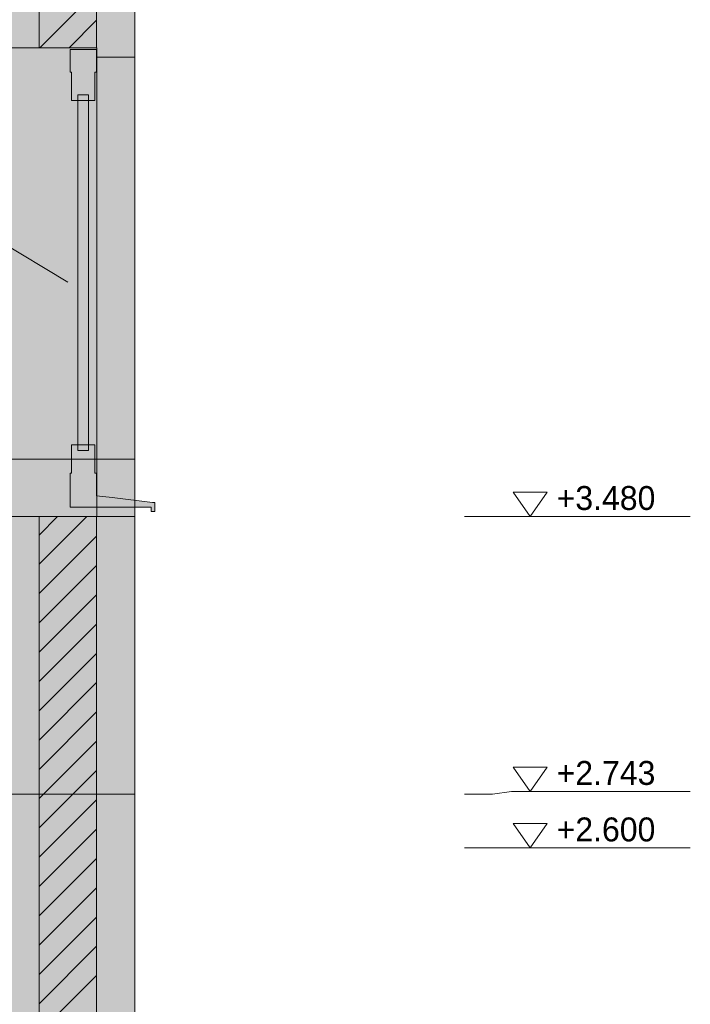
# Model space of a CAD drawing. Header units: millimetres. Extents: x 17 to 413, y 4 to 292.
# Tile 13 of 20: x 237 to 272, y 130 to 182. Entities that reach past the tile are written whole.
import ezdxf

# ---------------------------------------------------------------- set-up
doc = ezdxf.new("R2010")
doc.units = ezdxf.units.MM
for name, color, linetype in [('FILL-C_BDBDBF', 7, 'Continuous'), ('FILL-EPS', 7, 'Continuous'), ('FILL-INK', 7, 'Continuous'), ('FILL-TIMBER', 7, 'Continuous'), ('FILL-WHITE', 7, 'Continuous'), ('LINE-CORE', 7, 'Continuous'), ('LINE-INK', 7, 'Continuous'), ('LINE-STEEL_GREY', 7, 'Continuous'), ('TEXT-INK', 7, 'Continuous')]:
    doc.layers.add(name, color=color, linetype=linetype)

msp = doc.modelspace()

# ---------------------------------------------------------------- hatches: boundary and pattern name
at = {"layer": 'FILL-C_BDBDBF', "true_color": 0xbdbdbf}
h = msp.add_hatch(color=256, dxfattribs=at)
h.dxf.hatch_style = 1
h.paths.add_polyline_path([(240.795, 186.724), (240.795, 180.638), (239.356, 180.638), (237.747, 180.638), (237.747, 186.724), (240.207, 186.724)])
h = msp.add_hatch(color=256, dxfattribs=at)
h.dxf.hatch_style = 1
h.paths.add_polyline_path([(240.795, 155.744), (240.795, 128.822), (238.002, 128.822), (237.747, 128.822), (237.747, 155.744), (237.79, 155.744)])
at = {"layer": 'FILL-EPS', "true_color": 0xccffff}
h = msp.add_hatch(color=256, dxfattribs=at)
h.dxf.hatch_style = 1
h.paths.add_polyline_path([(237.747, 186.724), (237.747, 180.638), (235.715, 180.638), (235.715, 181.335), (235.715, 182.217), (235.715, 182.622), (235.715, 186.724)])
h = msp.add_hatch(color=256, dxfattribs=at)
h.dxf.hatch_style = 1
h.paths.add_polyline_path([(242.827, 184.128), (242.827, 183.886), (242.827, 183.312), (242.827, 182.686), (242.827, 180.643), (242.827, 180.138), (242.268, 180.138), (240.816, 180.138), (240.816, 180.493), (240.816, 180.638), (240.795, 180.638), (240.795, 186.724), (242.827, 186.724)])
h = msp.add_hatch(color=256, dxfattribs=at)
h.dxf.hatch_style = 1
h.paths.add_polyline_path([(235.715, 131.623), (235.715, 132.727), (235.715, 133.131), (235.715, 141.004), (235.715, 148), (235.715, 148.62), (235.715, 155.744), (237.175, 155.744), (237.203, 155.744), (237.747, 155.744), (237.747, 128.822), (235.715, 128.822), (235.715, 129.575), (235.715, 130.26)])
h = msp.add_hatch(color=256, dxfattribs=at)
h.dxf.hatch_style = 1
h.paths.add_polyline_path([(242.827, 155.744), (242.827, 154.096), (242.827, 153.023), (242.827, 141.004), (242.827, 136.212), (242.827, 135.989), (242.827, 135.291), (242.827, 134.498), (242.827, 134.04), (242.827, 132.983), (242.827, 129.811), (242.827, 128.322), (241.713, 128.322), (240.816, 128.322), (240.816, 128.54), (240.816, 128.822), (240.795, 128.822), (240.795, 155.744), (241.375, 155.744)])
at = {"layer": 'FILL-INK', "true_color": 0x1a1a1f}
h = msp.add_hatch(color=256, dxfattribs=at)
h.dxf.hatch_style = 1
h.paths.add_polyline_path([(239.271, 168.186), (237.875, 168.581), (238.266, 169.232)])
at = {"layer": 'FILL-TIMBER', "true_color": 0xedd6a8}
h = msp.add_hatch(color=256, dxfattribs=at)
h.dxf.hatch_style = 1
h.paths.add_polyline_path([(239.471, 177.838), (239.471, 178.49), (239.471, 179.338), (239.391, 179.338), (239.391, 180.197), (239.391, 180.538), (239.789, 180.538), (240.791, 180.538), (240.791, 179.68), (240.791, 179.338), (240.711, 179.338), (240.711, 178.687), (240.711, 177.838), (240.371, 177.838), (240.371, 178.138), (240.138, 178.138), (239.811, 178.138), (239.811, 177.838)])
h = msp.add_hatch(color=256, dxfattribs=at)
h.dxf.hatch_style = 1
h.paths.add_polyline_path([(240.173, 159.544), (239.811, 159.544), (239.811, 167.105), (239.811, 177.838), (240.009, 177.838), (240.371, 177.838), (240.371, 170.278), (240.371, 159.544)])
h = msp.add_hatch(color=256, dxfattribs=at)
h.dxf.hatch_style = 1
h.paths.add_polyline_path([(239.471, 158.696), (239.471, 159.544), (239.811, 159.544), (239.811, 159.244), (240.044, 159.244), (240.371, 159.244), (240.371, 159.544), (240.711, 159.544), (240.711, 158.893), (240.711, 158.044), (240.791, 158.044), (240.791, 157.186), (240.791, 156.844), (241.619, 156.744), (243.771, 156.484), (243.804, 156.484), (243.891, 156.484), (243.891, 156.138), (243.891, 156.004), (243.835, 156.004), (243.691, 156.004), (243.691, 156.178), (243.691, 156.244), (242.496, 156.244), (239.391, 156.244), (239.391, 156.678), (239.391, 156.844), (239.391, 157.703), (239.391, 158.044), (239.471, 158.044)])
at = {"layer": 'FILL-WHITE', "true_color": 0xffffff}
h = msp.add_hatch(color=256, dxfattribs=at)
h.dxf.hatch_style = 1
h.paths.add_polyline_path([(235.71, 191.904), (242.827, 186.921), (242.827, 141.004), (235.71, 141.004)])
h = msp.add_hatch(color=256, dxfattribs=at)
h.dxf.hatch_style = 1
h.paths.add_polyline_path([(235.71, 140.996), (235.71, 141.004), (235.71, 186.724), (235.715, 186.724), (235.715, 186.724), (242.827, 186.724), (242.827, 186.724), (242.827, 141.004), (242.827, 141.004), (242.827, 141.004), (242.827, 141.004), (235.71, 141.004), (235.71, 140.996)])
h = msp.add_hatch(color=256, dxfattribs=at)
h.dxf.hatch_style = 1
h.paths.add_polyline_path([(235.715, 141.004), (235.715, 186.724), (242.827, 186.724), (242.827, 186.724), (242.827, 141.004), (235.715, 141.004)])
h = msp.add_hatch(color=256, dxfattribs=at)
h.dxf.hatch_style = 1
h.paths.add_polyline_path([(240.816, 180.638), (240.816, 158.792), (240.816, 158.792), (235.715, 158.792), (235.715, 180.638)])
h = msp.add_hatch(color=256, dxfattribs=at)
h.dxf.hatch_style = 1
h.paths.add_polyline_path([(235.715, 158.792), (235.715, 180.638), (240.816, 180.638), (240.816, 158.792), (235.715, 158.792)])
h = msp.add_hatch(color=256, dxfattribs=at)
h.dxf.hatch_style = 1
h.paths.add_polyline_path([(235.715, 180.638), (235.715, 180.638), (240.816, 180.638), (240.816, 155.744), (240.816, 155.744), (235.715, 155.744), (235.715, 180.638), (235.715, 180.638)])
h = msp.add_hatch(color=256, dxfattribs=at)
h.dxf.hatch_style = 1
h.paths.add_polyline_path([(242.827, 180.138), (242.827, 158.792), (242.827, 158.792), (240.816, 158.792), (240.816, 180.138), (240.816, 180.138)])
h = msp.add_hatch(color=256, dxfattribs=at)
h.dxf.hatch_style = 1
h.paths.add_polyline_path([(240.816, 158.792), (240.816, 180.138), (242.827, 180.138), (242.827, 180.138), (242.827, 158.792), (240.816, 158.792)])
h = msp.add_hatch(color=256, dxfattribs=at)
h.dxf.hatch_style = 1
h.paths.add_polyline_path([(242.827, 180.138), (242.827, 155.744), (240.816, 155.744), (240.816, 180.138)])
h = msp.add_hatch(color=256, dxfattribs=at)
h.dxf.hatch_style = 1
h.paths.add_polyline_path([(235.715, 141.004), (242.827, 141.004), (242.827, 86.14), (242.827, 86.14), (242.827, 86.14), (235.715, 86.14), (235.715, 86.14), (235.715, 86.14), (235.71, 86.14), (235.71, 141.004), (235.71, 141.004), (235.71, 141.004), (235.71, 141.036), (235.711, 141.036), (235.711, 141.036)])
h = msp.add_hatch(color=256, dxfattribs=at)
h.dxf.hatch_style = 1
h.paths.add_polyline_path([(235.71, 86.14), (235.71, 86.14), (235.71, 141.004), (242.827, 141.004), (242.827, 141.004), (242.827, 141.004), (242.827, 141.004), (242.827, 86.14), (235.71, 86.14), (235.71, 86.14)])
h = msp.add_hatch(color=256, dxfattribs=at)
h.dxf.hatch_style = 1
h.paths.add_polyline_path([(235.715, 86.14), (235.715, 141.004), (242.827, 141.004), (242.827, 141.004), (242.827, 86.14), (235.715, 86.14)])

# ---------------------------------------------------------------- linework, layer by layer
at = {"layer": 'LINE-CORE', "lineweight": 5}
for points in [[(235.71, 191.904), (242.827, 186.921), (242.827, 141.004), (235.71, 141.004)], [(235.71, 140.996), (235.71, 141.004), (235.71, 186.724), (235.715, 186.724), (235.715, 186.724), (242.827, 186.724), (242.827, 186.724), (242.827, 141.004), (242.827, 141.004), (242.827, 141.004), (242.827, 141.004), (235.71, 141.004), (235.71, 140.996)], [(235.715, 141.004), (235.715, 186.724), (242.827, 186.724), (242.827, 186.724), (242.827, 141.004), (235.715, 141.004)], [(240.816, 180.638), (240.816, 158.792), (240.816, 158.792), (235.715, 158.792), (235.715, 180.638)], [(235.715, 158.792), (235.715, 180.638), (240.816, 180.638), (240.816, 158.792), (235.715, 158.792)], [(235.715, 180.638), (235.715, 180.638), (240.816, 180.638), (240.816, 155.744), (240.816, 155.744), (235.715, 155.744), (235.715, 180.638), (235.715, 180.638)], [(242.827, 180.138), (242.827, 158.792), (242.827, 158.792), (240.816, 158.792), (240.816, 180.138), (240.816, 180.138)], [(240.816, 158.792), (240.816, 180.138), (242.827, 180.138), (242.827, 180.138), (242.827, 158.792), (240.816, 158.792)], [(242.827, 180.138), (242.827, 155.744), (240.816, 155.744), (240.816, 180.138)], [(235.715, 141.004), (242.827, 141.004), (242.827, 86.14), (242.827, 86.14), (242.827, 86.14), (235.715, 86.14), (235.715, 86.14), (235.715, 86.14), (235.71, 86.14), (235.71, 141.004), (235.71, 141.004), (235.71, 141.004), (235.71, 141.036), (235.711, 141.036), (235.711, 141.036)], [(235.71, 86.14), (235.71, 86.14), (235.71, 141.004), (242.827, 141.004), (242.827, 141.004), (242.827, 141.004), (242.827, 141.004), (242.827, 86.14), (235.71, 86.14), (235.71, 86.14)], [(235.715, 86.14), (235.715, 141.004), (242.827, 141.004), (242.827, 141.004), (242.827, 86.14), (235.715, 86.14)]]:
    msp.add_lwpolyline(points, close=True, dxfattribs=at)
at = {"layer": 'LINE-INK', "lineweight": 5}
for p, q in [((239.271, 168.186), (229.271, 174.186)), ((260.327, 155.74), (261.827, 155.74)), ((261.827, 155.74), (262.827, 155.74)), ((262.827, 155.74), (272.324, 155.74)), ((260.327, 141), (261.827, 141)), ((261.827, 141), (262.827, 141.14)), ((262.827, 141.14), (272.324, 141.14)), ((260.327, 138.14), (261.827, 138.14)), ((261.827, 138.14), (262.827, 138.14)), ((262.827, 138.14), (272.324, 138.14))]:
    msp.add_line(p, q, dxfattribs=at)
for points in [[(237.747, 186.724), (237.747, 180.638), (235.715, 180.638), (235.715, 181.335), (235.715, 182.217), (235.715, 182.622), (235.715, 186.724)], [(242.827, 180.643), (242.827, 180.138), (242.268, 180.138), (240.816, 180.138), (240.816, 180.493), (240.816, 180.638), (240.795, 180.638), (239.356, 180.638), (237.747, 180.638), (235.715, 180.638), (235.715, 181.335), (235.715, 182.217), (235.715, 182.622), (235.715, 186.724), (237.747, 186.724), (240.207, 186.724), (240.795, 186.724), (242.827, 186.724), (242.827, 184.128), (242.827, 183.886), (242.827, 183.312), (242.827, 182.686)], [(240.795, 186.724), (240.795, 180.638), (239.356, 180.638), (237.747, 180.638), (237.747, 186.724), (240.207, 186.724)], [(242.827, 184.128), (242.827, 183.886), (242.827, 183.312), (242.827, 182.686), (242.827, 180.643), (242.827, 180.138), (242.268, 180.138), (240.816, 180.138), (240.816, 180.493), (240.816, 180.638), (240.795, 180.638), (240.795, 186.724), (242.827, 186.724)], [(239.471, 177.838), (239.471, 178.49), (239.471, 179.338), (239.391, 179.338), (239.391, 180.197), (239.391, 180.538), (239.789, 180.538), (240.791, 180.538), (240.791, 179.68), (240.791, 179.338), (240.711, 179.338), (240.711, 178.687), (240.711, 177.838), (240.371, 177.838), (240.371, 178.138), (240.138, 178.138), (239.811, 178.138), (239.811, 177.838)], [(240.173, 159.544), (239.811, 159.544), (239.811, 167.105), (239.811, 177.838), (240.009, 177.838), (240.371, 177.838), (240.371, 170.278), (240.371, 159.544)], [(239.471, 158.696), (239.471, 159.544), (239.811, 159.544), (239.811, 159.244), (240.044, 159.244), (240.371, 159.244), (240.371, 159.544), (240.711, 159.544), (240.711, 158.893), (240.711, 158.044), (240.791, 158.044), (240.791, 157.186), (240.791, 156.844), (241.619, 156.744), (243.771, 156.484), (243.804, 156.484), (243.891, 156.484), (243.891, 156.138), (243.891, 156.004), (243.835, 156.004), (243.691, 156.004), (243.691, 156.178), (243.691, 156.244), (242.496, 156.244), (239.391, 156.244), (239.391, 156.678), (239.391, 156.844), (239.391, 157.703), (239.391, 158.044), (239.471, 158.044)], [(263.827, 155.74), (262.927, 157.04), (264.727, 157.04)], [(235.715, 131.623), (235.715, 132.727), (235.715, 133.131), (235.715, 141.004), (235.715, 148), (235.715, 148.62), (235.715, 155.744), (237.175, 155.744), (237.203, 155.744), (237.747, 155.744), (237.747, 128.822), (235.715, 128.822), (235.715, 129.575), (235.715, 130.26)], [(240.795, 155.744), (240.795, 128.822), (238.002, 128.822), (237.747, 128.822), (237.747, 155.744), (237.79, 155.744)], [(242.827, 155.744), (242.827, 154.096), (242.827, 153.023), (242.827, 141.004), (242.827, 136.212), (242.827, 135.989), (242.827, 135.291), (242.827, 134.498), (242.827, 134.04), (242.827, 132.983), (242.827, 129.811), (242.827, 128.322), (241.713, 128.322), (240.816, 128.322), (240.816, 128.54), (240.816, 128.822), (240.795, 128.822), (240.795, 155.744), (241.375, 155.744)], [(263.827, 141.14), (262.927, 142.44), (264.727, 142.44)], [(263.827, 138.14), (262.927, 139.44), (264.727, 139.44)]]:
    msp.add_lwpolyline(points, close=True, dxfattribs=at)
msp.add_lwpolyline([(235.715, 155.744), (237.175, 155.744), (237.203, 155.744), (237.747, 155.744), (237.79, 155.744), (240.795, 155.744), (241.375, 155.744), (242.827, 155.744), (242.827, 154.096), (242.827, 153.023), (242.827, 141.004), (242.827, 136.212), (242.827, 135.989), (242.827, 135.291), (242.827, 134.498), (242.827, 134.04), (242.827, 132.983), (242.827, 129.811)], dxfattribs=at)
at = {"layer": 'LINE-STEEL_GREY', "lineweight": 5}
for p, q in [((237.784, 180.638), (240.795, 183.65)), ((239.339, 180.638), (240.795, 182.094)), ((237.747, 153.204), (240.287, 155.744)), ((237.747, 154.76), (238.731, 155.744)), ((237.747, 151.649), (240.795, 154.697)), ((237.747, 150.093), (240.795, 153.141)), ((237.747, 148.538), (240.795, 151.586)), ((237.747, 146.982), (240.795, 150.03)), ((237.747, 145.426), (240.795, 148.474)), ((237.747, 143.871), (240.795, 146.919)), ((237.747, 142.315), (240.795, 145.363)), ((237.747, 140.759), (240.795, 143.807)), ((237.747, 139.204), (240.795, 142.252)), ((237.747, 137.648), (240.795, 140.696)), ((237.747, 136.092), (240.795, 139.14)), ((237.747, 134.537), (240.795, 137.585)), ((237.747, 132.981), (240.795, 136.029)), ((237.747, 131.426), (240.795, 134.474)), ((237.747, 129.87), (240.795, 132.918)), ((238.255, 128.822), (240.795, 131.362))]:
    msp.add_line(p, q, dxfattribs=at)

# ---------------------------------------------------------------- texts
at = {"layer": 'TEXT-INK'}
for s, p in [('+3.480', (265.227, 156.09)), ('+2.743', (265.227, 141.49)), ('+2.600', (265.227, 138.49))]:
    msp.add_text(s, height=1.27, dxfattribs=at).set_placement(p)

doc.saveas('drawing.dxf')
